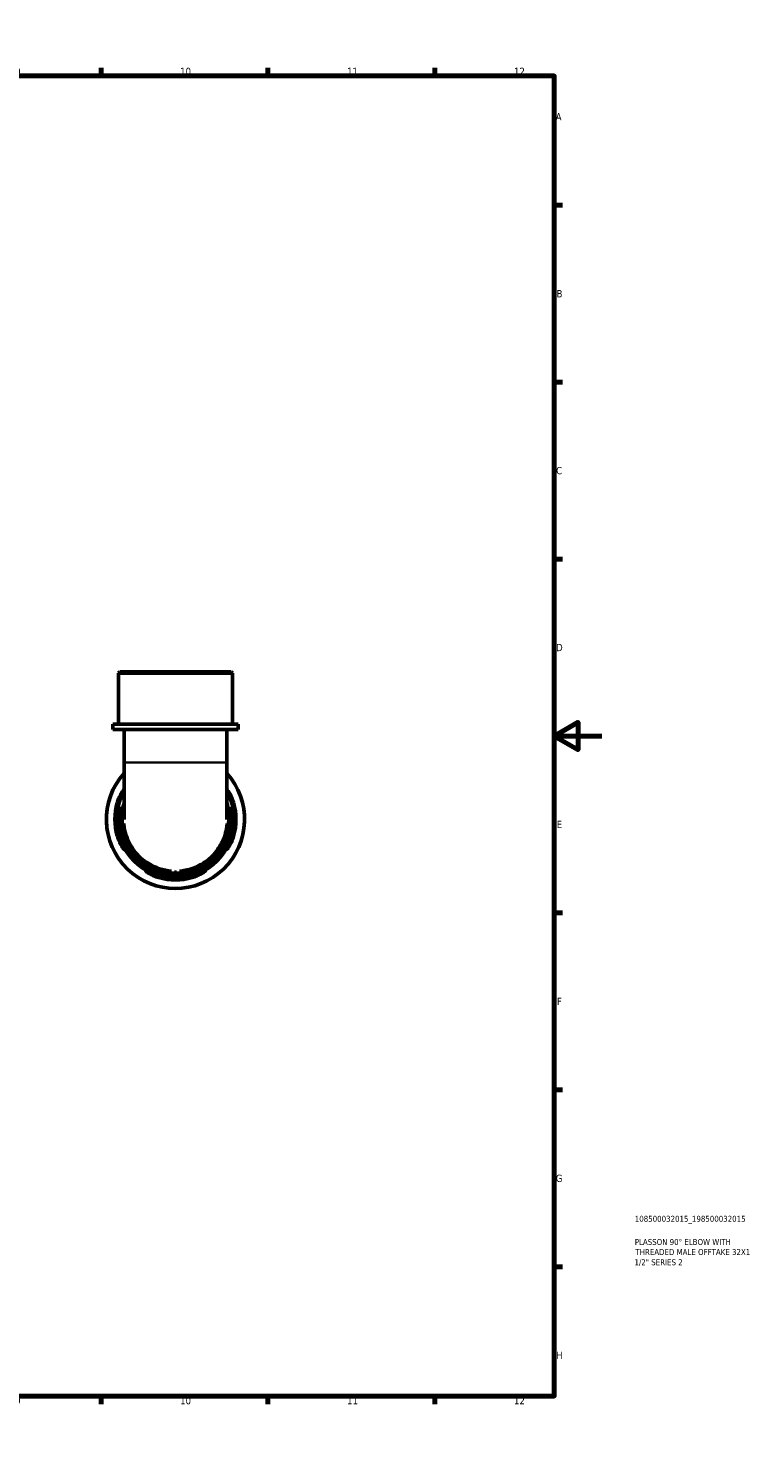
# Model space of a CAD drawing. Header units: millimetres. Extents: x 0 to 906, y -204 to 594.
# Tile 4 of 4: x 600 to 906, y 0 to 594. Entities that reach past the tile are written whole.
import ezdxf

# ---------------------------------------------------------------- set-up
doc = ezdxf.new("R2010")
doc.units = ezdxf.units.MM
for name, color, linetype, lineweight in [('Border (ANSI)', 7, 'Continuous', 70), ('Title (ISO)', 7, 'Continuous', 50), ('Visible (ANSI)', 7, 'Continuous', 50), ('Visible Narrow (ANSI)', 7, 'Continuous', 35)]:
    doc.layers.add(name, color=color, linetype=linetype, lineweight=lineweight)
doc.styles.add('Note Text (ANSI)', font='tahoma.ttf')
doc.styles.add('Note Text (ISO)', font='tahoma.ttf')

# ---------------------------------------------------------------- blocks, each defined once
blk = doc.blocks.new('Borders Default Border')
at = {"layer": 'Border (ANSI)'}
for p, q in [((70.08, 574), (70.08, 577.45)), ((140.17, 574), (140.17, 577.45)), ((210.25, 574), (210.25, 577.45)), ((280.33, 574), (280.33, 577.45)), ((350.42, 574), (350.42, 577.45)), ((490.58, 574), (490.58, 577.45)), ((560.67, 574), (560.67, 577.45)), ((630.75, 574), (630.75, 577.45)), ((700.83, 574), (700.83, 577.45)), ((770.92, 574), (770.92, 577.45)), ((20, 519.75), (16.55, 519.75)), ((821, 519.75), (824.45, 519.75)), ((20, 445.5), (16.55, 445.5)), ((821, 445.5), (824.45, 445.5)), ((20, 371.25), (16.55, 371.25)), ((821, 371.25), (824.45, 371.25)), ((20, 222.75), (16.55, 222.75)), ((821, 222.75), (824.45, 222.75)), ((20, 148.5), (16.55, 148.5)), ((821, 148.5), (824.45, 148.5)), ((20, 74.25), (16.55, 74.25)), ((821, 74.25), (824.45, 74.25)), ((70.08, 20), (70.08, 16.55)), ((140.17, 20), (140.17, 16.55)), ((210.25, 20), (210.25, 16.55)), ((280.33, 20), (280.33, 16.55)), ((350.42, 20), (350.42, 16.55)), ((490.58, 20), (490.58, 16.55)), ((560.67, 20), (560.67, 16.55)), ((630.75, 20), (630.75, 16.55)), ((700.83, 20), (700.83, 16.55)), ((770.92, 20), (770.92, 16.55))]:
    blk.add_line(p, q, dxfattribs=at)
at = {"layer": 'Border (ANSI)', "flags": 128}
for points in [[(420.5, 594), (420.5, 574), (414.73, 584), (426.27, 584), (420.5, 574)], [(20, 20), (20, 574), (821, 574), (821, 20), (20, 20)], [(0, 297), (20, 297), (10, 302.77), (10, 291.23), (20, 297)], [(841, 297), (821, 297), (831, 302.77), (831, 291.23), (821, 297)], [(420.5, 0), (420.5, 20), (414.73, 10), (426.27, 10), (420.5, 20)]]:
    blk.add_lwpolyline(points, dxfattribs=at)
at = {"layer": 'Border (ANSI)', "color": 230, "true_color": 0xff0080, "attachment_point": 7, "style": 'Note Text (ANSI)'}
for s, insert, char_height in [('1', (34.35, 574.4), 3.05), ('2', (104.2, 574.4), 3.05), ('3', (174.26, 574.34), 3.05), ('4', (244.23, 574.4), 3.05), ('5', (314.48, 574.34), 3.05), ('6', (384.49, 574.34), 3.05), ('7', (454.6, 574.4), 3.05), ('8', (524.63, 574.33), 3.05), ('9', (594.7, 574.34), 3.05), ('10', (663.96, 574.34), 3.048), ('11', (734.04, 574.4), 3.048), ('12', (804.13, 574.4), 3.048), ('A', (16.78, 555.35), 3.05), ('A', (821.63, 555.35), 3.05), ('B', (17.15, 481.1), 3.05), ('B', (821.99, 481.1), 3.05), ('C', (16.95, 406.8), 3.05), ('C', (821.8, 406.8), 3.05), ('D', (16.96, 332.6), 3.05), ('D', (821.81, 332.6), 3.05), ('E', (17.21, 258.35), 3.05), ('E', (822.05, 258.35), 3.05), ('F', (17.29, 184.1), 3.05), ('F', (822.14, 184.1), 3.05), ('G', (16.81, 109.79), 3.05), ('G', (821.66, 109.79), 3.05), ('H', (16.97, 35.6), 3.05), ('H', (821.81, 35.6), 3.05), ('1', (34.35, 16.55), 3.05), ('2', (104.2, 16.55), 3.05), ('3', (174.26, 16.49), 3.05), ('4', (244.23, 16.55), 3.05), ('5', (314.48, 16.49), 3.05), ('6', (384.49, 16.49), 3.05), ('7', (454.6, 16.55), 3.05), ('8', (524.63, 16.48), 3.05), ('9', (594.7, 16.49), 3.05), ('10', (663.96, 16.49), 3.048), ('11', (734.04, 16.55), 3.048), ('12', (804.13, 16.55), 3.048)]:
    blk.add_mtext(s, dxfattribs=dict(at, insert=insert, char_height=char_height))
blk = doc.blocks.new('Title Blocks ISO')
at = {"layer": 'Title (ISO)', "color": 232, "true_color": 0xca0064, "style": 'Note Text (ISO)'}
for tag, p in [('PART_NUMBER_001', (33.84, 73.13)), ('DESCRIPTION_001', (33.84, 63.4)), ('DESCRIPTION_002', (34.09, 59.18)), ('DESCRIPTION_003', (33.71, 54.9))]:
    blk.add_attdef(tag, p, '', height=2.5, dxfattribs=at)

msp = doc.modelspace()

# ---------------------------------------------------------------- linework, layer by layer
at = {"layer": 'Visible (ANSI)'}
for p, q in [((638.678, 323.991), (638.098, 323.411)), ((685.901, 323.411), (638.098, 323.411)), ((638.098, 301.991), (638.098, 323.411)), ((638.678, 323.991), (685.321, 323.991)), ((685.321, 323.991), (685.901, 323.411)), ((685.901, 301.991), (685.901, 323.411)), ((688.291, 301.991), (635.708, 301.991)), ((635.708, 299.791), (635.708, 301.991)), ((688.291, 299.791), (635.708, 299.791)), ((640.488, 299.791), (640.488, 285.926)), ((683.511, 299.791), (683.511, 285.926)), ((688.291, 299.791), (688.291, 301.991)), ((640.488, 285.926), (640.488, 262.027)), ((683.511, 262.027), (683.511, 285.926))]:
    msp.add_line(p, q, dxfattribs=at)
for radius, start, end in [(29, 137.88247, 42.11753), (24.65, 150.770573, 29.229427), (25.402, 163.910145, 196.089855), (24.653, 163.407373, 196.592627), (24.653, 343.407373, 16.592627), (25.402, 343.910145, 16.089855), (24.653, 253.407373, 286.592627), (25.402, 253.910145, 286.089855)]:
    msp.add_arc((661.999, 261.991), radius, start, end, dxfattribs=at)
for points, knots in [([(637.592, 269.031), (637.66, 269.266), (637.733, 269.499), (638.019, 270.349), (638.26, 270.942), (638.835, 272.172), (639.177, 272.781), (639.792, 273.743), (640.067, 274.111), (640.358, 274.448), (640.432, 274.523), (640.488, 274.571)], [-1.97653697, -1.97653697, -1.97653697, -1.97653697, -1.90304873, -1.90304873, -1.70543561, -1.70543561, -1.45763402, -1.45763402, -1.22502254, -1.22502254, -1.12459699, -1.12459699, -1.12459699, -1.12459699]), ([(640.488, 274.22), (640.42, 274.067), (640.329, 273.876), (640.02, 273.232), (639.764, 272.702), (639.222, 271.46), (638.935, 270.74), (638.569, 269.668), (638.468, 269.35), (638.373, 269.031)], [-0.82250556, -0.82250556, -0.82250556, -0.82250556, -0.69815282, -0.69815282, -0.46725742, -0.46725742, -0.22357377, -0.22357377, -0.12320948, -0.12320948, -0.12320948, -0.12320948]), ([(683.511, 274.571), (683.531, 274.554), (683.554, 274.532), (683.722, 274.365), (683.935, 274.107), (684.484, 273.329), (684.837, 272.764), (685.496, 271.496), (685.805, 270.804), (686.193, 269.727), (686.305, 269.381), (686.406, 269.031)], [-0.95569939, -0.95569939, -0.95569939, -0.95569939, -0.91912248, -0.91912248, -0.71022301, -0.71022301, -0.4527267, -0.4527267, -0.21401605, -0.21401605, -0.10425246, -0.10425246, -0.10425246, -0.10425246]), ([(685.626, 269.031), (685.563, 269.241), (685.498, 269.451), (685.219, 270.305), (684.985, 270.93), (684.488, 272.141), (684.224, 272.715), (683.793, 273.621), (683.62, 273.971), (683.511, 274.22)], [-1.95664687, -1.95664687, -1.95664687, -1.95664687, -1.8907363, -1.8907363, -1.685466, -1.685466, -1.45923969, -1.45923969, -1.25781022, -1.25781022, -1.25781022, -1.25781022]), ([(640.488, 268.986), (640.413, 268.755), (640.342, 268.524), (639.284, 264.877), (639.114, 261.229), (640.527, 253.849), (642.315, 250.164), (647.21, 244.52), (650.136, 242.415), (656.924, 239.617), (660.842, 239.078), (668.198, 239.945), (671.643, 241.22), (677.611, 245.229), (680.117, 247.975), (683.589, 254.329), (684.546, 257.935), (684.663, 264.074), (684.285, 266.594), (683.509, 268.986)], [-6.5975657, -6.5975657, -6.5975657, -6.5975657, -6.5654049, -6.5654049, -6.0940567, -6.0940567, -5.5688058, -5.5688058, -5.1032512, -5.1032512, -4.5950377, -4.5950377, -4.1209951, -4.1209951, -3.6415905, -3.6415905, -3.1606463, -3.1606463, -2.8272287, -2.8272287, -2.8272287, -2.8272287]), ([(638.373, 254.951), (638.435, 254.741), (638.501, 254.532), (638.78, 253.677), (639.013, 253.053), (639.51, 251.842), (639.774, 251.268), (640.211, 250.349), (640.388, 249.991), (640.585, 249.541), (640.627, 249.415), (640.601, 249.325), (640.534, 249.362), (640.276, 249.617), (640.064, 249.875), (639.514, 250.653), (639.162, 251.219), (638.502, 252.487), (638.194, 253.178), (637.806, 254.255), (637.693, 254.602), (637.592, 254.951)], [-1.9566469, -1.9566469, -1.9566469, -1.9566469, -1.8907363, -1.8907363, -1.685466, -1.685466, -1.4592397, -1.4592397, -1.2519448, -1.2519448, -1.0855647, -1.0855647, -0.9191225, -0.9191225, -0.710223, -0.710223, -0.4527267, -0.4527267, -0.2140161, -0.2140161, -0.1042525, -0.1042525, -0.1042525, -0.1042525]), ([(686.406, 254.951), (686.338, 254.717), (686.266, 254.484), (685.979, 253.633), (685.739, 253.04), (685.164, 251.81), (684.821, 251.202), (684.206, 250.24), (683.931, 249.871), (683.574, 249.459), (683.465, 249.36), (683.368, 249.344), (683.372, 249.413), (683.488, 249.725), (683.613, 249.99), (683.979, 250.751), (684.234, 251.281), (684.777, 252.523), (685.063, 253.243), (685.429, 254.315), (685.53, 254.632), (685.626, 254.951)], [-1.976537, -1.976537, -1.976537, -1.976537, -1.9030487, -1.9030487, -1.7054356, -1.7054356, -1.457634, -1.457634, -1.2250225, -1.2250225, -1.0491036, -1.0491036, -0.8871083, -0.8871083, -0.6981528, -0.6981528, -0.4672574, -0.4672574, -0.2235738, -0.2235738, -0.1232095, -0.1232095, -0.1232095, -0.1232095]), ([(654.959, 237.584), (654.725, 237.652), (654.492, 237.725), (653.641, 238.011), (653.048, 238.252), (651.818, 238.827), (651.21, 239.17), (650.248, 239.784), (649.879, 240.059), (649.467, 240.416), (649.368, 240.526), (649.352, 240.623), (649.421, 240.618), (649.733, 240.503), (649.998, 240.377), (650.759, 240.012), (651.289, 239.756), (652.531, 239.214), (653.251, 238.927), (654.323, 238.562), (654.64, 238.46), (654.959, 238.365)], [-1.976537, -1.976537, -1.976537, -1.976537, -1.9030487, -1.9030487, -1.7054356, -1.7054356, -1.457634, -1.457634, -1.2250225, -1.2250225, -1.0491036, -1.0491036, -0.8871083, -0.8871083, -0.6981528, -0.6981528, -0.4672574, -0.4672574, -0.2235738, -0.2235738, -0.1232095, -0.1232095, -0.1232095, -0.1232095]), ([(669.039, 238.365), (669.249, 238.428), (669.458, 238.493), (670.313, 238.772), (670.938, 239.005), (672.148, 239.502), (672.722, 239.766), (673.642, 240.203), (674, 240.38), (674.449, 240.577), (674.575, 240.619), (674.666, 240.593), (674.629, 240.526), (674.373, 240.268), (674.115, 240.056), (673.337, 239.506), (672.772, 239.154), (671.503, 238.494), (670.812, 238.186), (669.735, 237.798), (669.389, 237.685), (669.039, 237.584)], [-1.9566469, -1.9566469, -1.9566469, -1.9566469, -1.8907363, -1.8907363, -1.685466, -1.685466, -1.4592397, -1.4592397, -1.2519448, -1.2519448, -1.0855647, -1.0855647, -0.9191225, -0.9191225, -0.710223, -0.710223, -0.4527267, -0.4527267, -0.2140161, -0.2140161, -0.1042525, -0.1042525, -0.1042525, -0.1042525])]:
    msp.add_open_spline(points, degree=3, knots=knots, dxfattribs=at)
at = {"layer": 'Visible Narrow (ANSI)'}
for p, q in [((640.753, 285.926), (683.246, 285.926)), ((637.631, 269.031), (638.334, 269.031)), ((685.665, 269.031), (686.367, 269.031)), ((638.334, 254.951), (637.631, 254.951)), ((686.367, 254.951), (685.665, 254.951)), ((654.959, 237.623), (654.959, 238.326)), ((669.039, 238.326), (669.039, 237.623))]:
    msp.add_line(p, q, dxfattribs=at)
for radius, start, end in [(28.75, 151.592563, 28.407437), (23.635, 166.973241, 13.026759)]:
    msp.add_arc((661.999, 261.991), radius, start, end, dxfattribs=at)
msp.add_ellipse((661.992, 239.339), major_axis=(0, 1.16), ratio=0.00001, start_param=5.297356, end_param=6.1935093, dxfattribs=at)
for points, knots in [([(640.137, 264.983), (639.852, 262.863), (639.871, 260.687), (640.642, 255.769), (641.659, 252.987), (644.62, 248.112), (646.615, 245.929), (650.78, 242.859), (652.899, 241.765), (656.692, 240.518), (658.35, 240.177), (660.019, 240.025)], [10.3683341, 10.3683341, 10.3683341, 10.3683341, 11.0228178, 11.0228178, 11.9025197, 11.9025197, 12.7803678, 12.7803678, 13.4970422, 13.4970422, 14.010639, 14.010639, 14.010639, 14.010639]), ([(663.966, 240.023), (664.737, 240.092), (665.507, 240.202), (668.524, 240.797), (670.687, 241.588), (673.573, 243.188), (674.421, 243.736), (676.029, 244.941), (676.79, 245.598), (678.411, 247.197), (679.251, 248.185), (681.162, 250.88), (682.093, 252.669), (683.179, 255.698), (683.497, 256.883), (684.119, 260.333), (684.174, 262.619), (683.873, 264.913), (683.869, 264.944), (683.865, 264.974)], [14.4152664, 14.4152664, 14.4152664, 14.4152664, 14.6522432, 14.6522432, 15.3538337, 15.3538337, 15.660806, 15.660806, 15.967773, 15.967773, 16.3624176, 16.3624176, 16.9763231, 16.9763231, 17.3493073, 17.3493073, 18.0467332, 18.0467332, 18.0562544, 18.0562544, 18.0562544, 18.0562544]), ([(660.309, 240.566), (658.602, 240.702), (656.903, 241.041), (653.131, 242.281), (651.066, 243.347), (647.006, 246.339), (645.062, 248.465), (642.175, 253.216), (641.182, 255.928), (640.663, 259.225), (640.599, 259.778), (640.556, 260.335)], [-14.0358533, -14.0358533, -14.0358533, -14.0358533, -13.4970422, -13.4970422, -12.7803678, -12.7803678, -11.9025197, -11.9025197, -11.0228178, -11.0228178, -10.8474062, -10.8474062, -10.8474062, -10.8474062]), ([(683.445, 260.342), (683.388, 259.621), (683.295, 258.901), (682.953, 257.014), (682.643, 255.858), (681.583, 252.906), (680.675, 251.163), (678.812, 248.536), (677.993, 247.574), (676.414, 246.015), (675.672, 245.376), (674.104, 244.202), (673.278, 243.668), (670.466, 242.109), (668.358, 241.338), (665.338, 240.743), (664.508, 240.629), (663.676, 240.564)], [-17.5771045, -17.5771045, -17.5771045, -17.5771045, -17.3493073, -17.3493073, -16.9763231, -16.9763231, -16.3624176, -16.3624176, -15.967773, -15.967773, -15.660806, -15.660806, -15.3538337, -15.3538337, -14.6522432, -14.6522432, -14.3900479, -14.3900479, -14.3900479, -14.3900479])]:
    msp.add_open_spline(points, degree=3, knots=knots, dxfattribs=at)

# ---------------------------------------------------------------- block references
msp.add_blockref('Borders Default Border', (0, 0))
msp.add_blockref('Title Blocks ISO', (821, 20)).add_auto_attribs({'PART_NUMBER_001': '108500032015_198500032015', 'DESCRIPTION_001': 'PLASSON 90° ELBOW WITH', 'DESCRIPTION_002': 'THREADED MALE OFFTAKE 32X1', 'DESCRIPTION_003': '1/2" SERIES 2'})

doc.saveas('drawing.dxf')
